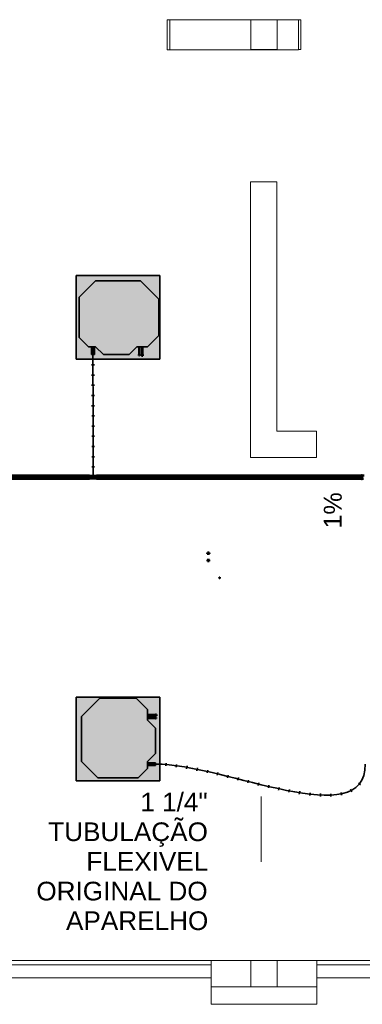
# Model space of a CAD drawing. Header units: millimetres. Extents: x -31934 to 141449, y -11043 to 10357.
# Tile 7 of 13: x 19930 to 23823, y -9743 to 1457. Entities that reach past the tile are written whole.
import ezdxf

# ---------------------------------------------------------------- set-up
doc = ezdxf.new("R2010")
doc.units = ezdxf.units.MM
doc.linetypes.add('Centro', pattern=[30, 12, -6, 6, -6])
doc.linetypes.add('Oculto 1_5', pattern=[2.2, 1.5, -0.7])
for name, color, linetype, lineweight in [('A-DETL', 90, 'Oculto 1_5', 9), ('ESQ', 7, 'Continuous', 9), ('G-ANNO-DIMS', 111, 'Continuous', 9), ('M-EQPM', 50, 'Continuous', 35), ('P-PIPE', 3, 'Continuous', 50), ('P-PIPE-CNTR', 3, 'Centro', 35), ('P-PIPE-IDEN', 2, 'Continuous', 9), ('PAREDES', 7, 'Continuous', 9), ('PEM1-Layout Terreo_dwg', 8, 'Continuous', 9), ('PILAR', 7, 'Continuous', 9)]:
    doc.layers.add(name, color=color, linetype=linetype, lineweight=lineweight)
doc.styles.add('Arial_1', font='arial.ttf', dxfattribs={"height": 204})
doc.styles.add('Arial_3', font='arial.ttf', dxfattribs={"height": 212.5})

# ---------------------------------------------------------------- blocks, each defined once
blk = doc.blocks.new('PEM1-Layout Terreo_dwg-1021386-PAVIMENTO TÉRREO TUBULAÇÃO FRIGORIGENA DRENO')
at = {"layer": 'ESQ'}
for p, q in [((112068, 17832), (115068, 17832)), ((116268, 17832), (119268, 17832)), ((112068, 17782), (115068, 17782)), ((116268, 17782), (119268, 17782))]:
    blk.add_line(p, q, dxfattribs=at)
at = {"layer": 'ESQ', "flags": 128}
for points in [[(114598, 28530), (114568, 28530), (114568, 28191), (114598, 28191)], [(116058, 28532), (116088, 28532), (116088, 28192), (116058, 28192)]]:
    blk.add_lwpolyline(points, dxfattribs=at)
at = {"layer": 'PAREDES'}
for p, q in [((112068, 17632), (115068, 17632)), ((116268, 17632), (119268, 17632))]:
    blk.add_line(p, q, dxfattribs=at)
at = {"layer": 'PAREDES', "flags": 128}
for points in [[(115518, 28532), (114598, 28532), (114598, 28191), (116058, 28191), (116058, 28532), (115818, 28532)], [(115518, 17832), (115068, 17832), (115068, 17532), (115518, 17532)], [(115818, 17532), (116268, 17532), (116268, 17832), (115818, 17832)], [(115068, 17532), (115068, 17332), (116268, 17332), (116268, 17532)]]:
    blk.add_lwpolyline(points, dxfattribs=at)
for points in [[(116058, 28532), (114598, 28532), (114598, 28191), (116058, 28191)], [(115813, 23551), (116263, 23551), (116263, 23851), (115813, 23851), (115813, 26689), (115513, 26689), (115513, 23551)]]:
    blk.add_lwpolyline(points, close=True, dxfattribs=at)
at = {"layer": 'PILAR', "flags": 128}
for points in [[(115818, 28192), (115518, 28192), (115518, 28532), (115818, 28532)], [(115818, 28192), (115818, 28532)], [(115518, 17532), (115818, 17532), (115818, 17832), (115518, 17832)]]:
    blk.add_lwpolyline(points, close=True, dxfattribs=at)
blk = doc.blocks.new('Midea_VRF_Indoor_4-way Cassette_MI-90_100_112_140_Q4_DHN1-D _2nd DC_ - MI2-140Q4DHN1-V6-PAVIMENTO TÉRREO TUBULAÇÃO FRIGORIGENA DRENO')
at = {"layer": 'M-EQPM', "linetype": 'Oculto 1_5', "lineweight": 9}
h = blk.add_hatch(color=256, dxfattribs=at)
h.paths.add_polyline_path([(335, -475), (475, -475), (475, 475), (-475, 475), (-475, -475), (230, -475)])
h.paths.add_polyline_path([(230, -440), (-230, -440), (-415, -255), (-415, 255), (-206, 464), (206, 464), (335, 335), (335, 281), (425, 281), (425, 265), (335, 265), (335, 244), (425, 244), (425, 235), (335, 235), (335, 215), (425, 125), (425, -165), (335, -255), (335, -269), (425, -270), (425, -301), (335, -301), (335, -335)])
h.paths.add_polyline_path([(435, 234), (426, 235), (426, 244), (435, 244), (435, 235)])
h.paths.add_polyline_path([(435, 265), (426, 266), (426, 281), (438, 281), (438, 265)])
for points in [[(230, -440), (335, -335), (335, -255), (425, -165), (425, 125), (335, 215), (335, 335), (206, 464), (-206, 464), (-415, 255), (-415, -255), (-230, -440)], [(425, 265), (425, 281), (335, 281), (335, 265)], [(425, 235), (425, 244), (335, 244), (335, 235)], [(335, -301), (425, -300), (425, -269), (335, -270), (335, -300)]]:
    blk.add_hatch(color=256, dxfattribs=at).paths.add_polyline_path(points)
at = {"layer": 'A-DETL'}
for p, q in [((425, 244), (425, 244)), ((425, 235), (425, 235))]:
    blk.add_line(p, q, dxfattribs=at)
at = {"layer": 'M-EQPM'}
for p, q in [((0, 475), (-475, 475)), ((-475, 475), (-475, -475)), ((-475, -475), (-475, 475)), ((-475, 475), (475, 475)), ((-206, 464), (-415, 255)), ((-415, 255), (-206, 464)), ((206, 464), (-206, 464)), ((-206, 464), (206, 464)), ((475, 475), (0, 475)), ((335, 335), (206, 464)), ((206, 464), (335, 335)), ((475, -475), (475, 475)), ((475, 475), (475, -475)), ((-415, 255), (-415, -255)), ((-415, -255), (-415, 255)), ((335, 215), (335, 335)), ((335, 335), (335, 215)), ((425, 281), (335, 281)), ((335, 265), (425, 265)), ((425, 244), (335, 244)), ((335, 235), (425, 235)), ((425, 265), (425, 281)), ((425, 235), (425, 244)), ((425, 125), (335, 215)), ((335, 215), (425, 125)), ((425, -165), (425, 125)), ((425, 125), (425, -165)), ((335, -255), (425, -165)), ((425, -165), (335, -255)), ((-415, -255), (-230, -440)), ((-230, -440), (-415, -255)), ((230, -440), (335, -335)), ((335, -335), (230, -440)), ((335, -335), (335, -255)), ((335, -255), (335, -335)), ((425, -269), (335, -269)), ((335, -301), (425, -301)), ((425, -301), (425, -269)), ((-230, -440), (230, -440)), ((230, -440), (-230, -440)), ((-475, -475), (475, -475)), ((475, -475), (-475, -475))]:
    blk.add_line(p, q, dxfattribs=at)
blk = doc.blocks.new('Midea_VRF_Indoor_4-way Cassette_MI-90_100_112_140_Q4_DHN1-D _2nd DC_ - MI2-140Q4DHN1-V7-PAVIMENTO TÉRREO TUBULAÇÃO FRIGORIGENA DRENO')
at = {"layer": 'M-EQPM', "linetype": 'Oculto 1_5', "lineweight": 9}
h = blk.add_hatch(color=256, dxfattribs=at)
h.paths.add_polyline_path([(475, 275), (475, 475), (-475, 475), (-475, -475), (475, -475), (475, 275)])
h.paths.add_polyline_path([(438, 267), (438, 265), (426, 266), (426, 281), (438, 281), (438, 268)])
h.paths.add_polyline_path([(435, 239), (435, 234), (426, 235), (426, 244), (435, 244), (435, 241)])
h.paths.add_polyline_path([(425, 281), (425, 265), (335, 265), (335, 244), (425, 244), (425, 235), (335, 235), (335, 215), (425, 125), (425, -165), (335, -255), (335, -269), (425, -270), (425, -301), (335, -301), (335, -335), (230, -440), (-230, -440), (-415, -255), (-415, 255), (-206, 464), (206, 464), (335, 335), (335, 281), (425, 281)])
for points in [[(425, 125), (335, 215), (335, 335), (206, 464), (-206, 464), (-415, 255), (-415, -255), (-230, -440), (230, -440), (335, -335), (335, -255), (425, -165), (425, -109)], [(425, 273), (425, 281), (335, 281), (335, 265), (425, 266), (425, 271)], [(425, 239), (425, 244), (335, 244), (335, 235), (425, 235), (425, 238)], [(425, -270), (425, -269), (335, -270), (335, -301), (425, -300), (425, -271)]]:
    blk.add_hatch(color=256, dxfattribs=at).paths.add_polyline_path(points)
at = {"layer": 'A-DETL'}
for p, q in [((425, 244), (425, 244)), ((425, 235), (425, 235))]:
    blk.add_line(p, q, dxfattribs=at)
at = {"layer": 'M-EQPM'}
for p, q in [((0, 475), (-475, 475)), ((-475, 475), (-475, -475)), ((-475, -475), (-475, 475)), ((-475, 475), (475, 475)), ((-206, 464), (-415, 255)), ((-415, 255), (-206, 464)), ((206, 464), (-206, 464)), ((-206, 464), (206, 464)), ((475, 475), (0, 475)), ((335, 335), (206, 464)), ((206, 464), (335, 335)), ((475, -475), (475, 475)), ((475, 475), (475, -475)), ((-415, 255), (-415, -255)), ((-415, -255), (-415, 255)), ((335, 215), (335, 335)), ((335, 335), (335, 215)), ((425, 281), (335, 281)), ((335, 265), (425, 265)), ((425, 244), (335, 244)), ((335, 235), (425, 235)), ((425, 265), (425, 281)), ((425, 235), (425, 244)), ((425, 125), (335, 215)), ((335, 215), (425, 125)), ((425, -165), (425, 125)), ((425, 125), (425, -165)), ((335, -255), (425, -165)), ((425, -165), (335, -255)), ((-415, -255), (-230, -440)), ((-230, -440), (-415, -255)), ((230, -440), (335, -335)), ((335, -335), (230, -440)), ((335, -335), (335, -255)), ((335, -255), (335, -335)), ((425, -269), (335, -269)), ((335, -301), (425, -301)), ((425, -301), (425, -269)), ((-230, -440), (230, -440)), ((230, -440), (-230, -440)), ((-475, -475), (475, -475)), ((475, -475), (-475, -475))]:
    blk.add_line(p, q, dxfattribs=at)

msp = doc.modelspace()

# ---------------------------------------------------------------- hatches: boundary and pattern name
at = {"layer": 'P-PIPE'}
for color, points in [(4, [(21291, -2363), (21292, -2363), (21291, -2354), (21282, -2354), (21282, -2363), (21290, -2363)]), (4, [(21328, -2366), (21329, -2366), (21328, -2354), (21312, -2354), (21313, -2366), (21327, -2366)]), (130, [(12209, -3746), (20721, -3746), (20721, -3726), (12209, -3727), (12209, -3741)]), (130, [(20529, -3766), (20721, -3766), (20721, -3746), (12209, -3746), (12209, -3766), (20120, -3766)]), (130, [(20740, -3746), (20740, -3730), (20721, -3730), (20721, -3746), (20740, -3746)]), (130, [(20740, -3763), (20740, -3751), (20740, -3746), (20721, -3746), (20721, -3763)]), (4, [(20762, -3763), (20766, -3762), (20770, -3761), (20774, -3758), (20776, -3755), (20778, -3751), (20779, -3746), (20778, -3742), (20776, -3738), (20774, -3735), (20770, -3732), (20766, -3730), (20762, -3730), (20758, -3730), (20754, -3732), (20750, -3735), (20747, -3738), (20746, -3742), (20745, -3746), (20746, -3751), (20747, -3755), (20750, -3758), (20754, -3761), (20758, -3762)]), (130, [(20802, -3746), (20802, -3746), (20802, -3730), (20783, -3730), (20783, -3746)]), (130, [(20802, -3746), (23814, -3746), (23814, -3726), (20802, -3727), (20802, -3741)]), (130, [(23802, -3766), (23814, -3766), (23814, -3746), (20802, -3746), (20802, -3766), (23393, -3766)]), (130, [(23820, -3746), (23820, -3746), (23820, -3725), (23814, -3726), (23814, -3746)]), (130, [(23814, -3768), (23820, -3767), (23820, -3746), (23814, -3746), (23814, -3767)]), (130, [(23834, -3746), (23836, -3737), (23839, -3732), (23843, -3728), (23843, -3728), (23820, -3728), (23820, -3746)]), (4, [(23838, -3765), (23838, -3759), (23836, -3756), (23834, -3751), (23834, -3746), (23820, -3746), (23820, -3765), (23838, -3765)]), (4, [(22067, -4617), (22081, -4617), (22080, -4605), (22064, -4605), (22064, -4617), (22065, -4617)]), (4, [(22067, -4701), (22081, -4701), (22080, -4689), (22064, -4689), (22064, -4701), (22065, -4701)]), (4, [(22203, -4897), (22203, -4887), (22195, -4887), (22195, -4897)]), (4, [(21473, -6461), (21485, -6460), (21485, -6445), (21473, -6446), (21473, -6460)]), (4, [(21473, -6492), (21482, -6491), (21482, -6482), (21473, -6482), (21473, -6491)])]:
    msp.add_hatch(color=color, dxfattribs=at).paths.add_polyline_path(points)
h = msp.add_hatch(color=130, dxfattribs=at)
h.paths.add_polyline_path([(20783, -3746), (20783, -3730), (20767, -3731), (20773, -3734), (20775, -3736), (20777, -3738), (20778, -3744), (20779, -3746)])
h.paths.add_polyline_path([(20740, -3746), (20745, -3746), (20746, -3742), (20750, -3735), (20752, -3733), (20757, -3731), (20756, -3730), (20740, -3731), (20740, -3744)])
h = msp.add_hatch(color=130, dxfattribs=at)
h.paths.add_polyline_path([(20783, -3762), (20783, -3748), (20783, -3746), (20779, -3747), (20778, -3751), (20774, -3757), (20772, -3760), (20767, -3762), (20767, -3762), (20770, -3762)])
h.paths.add_polyline_path([(20757, -3762), (20751, -3758), (20749, -3757), (20747, -3754), (20746, -3748), (20745, -3746), (20740, -3746), (20740, -3762), (20757, -3762)])
h = msp.add_hatch(color=130, dxfattribs=at)
h.paths.add_polyline_path([(20783, -3763), (20802, -3762), (20802, -3755), (20783, -3755), (20783, -3762)])
h.paths.add_polyline_path([(20783, -3755), (20802, -3755), (20802, -3746), (20783, -3746), (20783, -3752)])

# ---------------------------------------------------------------- linework, layer by layer
at = {"layer": 'A-DETL', "color": 120, "linetype": 'Continuous'}
for p, q in [((21282, -2354), (21282, -2354)), ((21282, -2354), (21282, -2354)), ((21282, -2363), (21282, -2363)), ((21282, -2363), (21282, -2363)), ((21292, -2354), (21292, -2354)), ((21292, -2354), (21292, -2354)), ((21292, -2363), (21292, -2363)), ((21292, -2363), (21292, -2363)), ((22081, -4605), (22081, -4605)), ((22081, -4701), (22081, -4701)), ((22195, -4887), (22195, -4887)), ((22195, -4887), (22195, -4887)), ((22195, -4897), (22195, -4897)), ((22195, -4897), (22195, -4897)), ((21473, -6482), (21473, -6482)), ((21473, -6482), (21473, -6482)), ((21473, -6492), (21473, -6492)), ((21473, -6492), (21473, -6492)), ((21482, -6482), (21482, -6482)), ((21482, -6482), (21482, -6482)), ((21482, -6492), (21482, -6492)), ((21482, -6492), (21482, -6492))]:
    msp.add_line(p, q, dxfattribs=at)
for centre, major_axis, start_param, end_param in [((20721, -3746), (0, 16.7), 5.362755, 6.283185), ((20721, -3746), (0, 16.7), 0.261799, 1.570796), ((20721, -3746), (0, 16.7), 1.570796, 2.879793), ((20721, -3746), (0, 16.7), 3.141593, 4.062023), ((20802, -3746), (0, 20), 0.523599, 1.570796), ((20802, -3746), (0, 16.7), 5.362755, 5.497787), ((20802, -3746), (0, 20), 1.570796, 2.617994), ((20802, -3746), (0, 16.7), 3.926991, 4.062023), ((23814, -3746), (0, 21.3), 0.261799, 1.570796), ((23814, -3746), (0, 20), 5.866143, 6.283185), ((23814, -3746), (0, 21.3), 1.570796, 2.879793), ((23814, -3746), (0, 20), 3.141593, 3.558635)]:
    msp.add_ellipse(centre, major_axis=major_axis, ratio=0.01, start_param=start_param, end_param=end_param, dxfattribs=at)
at = {"layer": 'P-PIPE', "color": 4}
for p, q in [((21282, -2353), (21282, -2354)), ((21282, -2354), (21282, -2363)), ((21282, -2354), (21292, -2354)), ((21282, -2354), (21282, -2354)), ((21282, -2363), (21282, -2363)), ((21282, -2363), (21292, -2363)), ((21291, -2354), (21291, -2353)), ((21292, -2363), (21292, -2354)), ((21292, -2354), (21292, -2354)), ((21292, -2363), (21292, -2363)), ((21312, -2354), (21312, -2366)), ((21312, -2354), (21329, -2354)), ((21312, -2354), (21312, -2354)), ((21312, -2366), (21312, -2366)), ((21312, -2366), (21329, -2366)), ((21313, -2353), (21313, -2354)), ((21328, -2354), (21328, -2353)), ((21329, -2366), (21329, -2354)), ((21329, -2354), (21329, -2354)), ((21329, -2366), (21329, -2366)), ((20721, -3726), (12209, -3726)), ((12209, -3766), (20721, -3766)), ((20740, -3730), (20721, -3730)), ((20721, -3763), (20740, -3763)), ((20757, -3730), (20740, -3730)), ((20740, -3762), (20757, -3762)), ((20762, -3730), (20762, -3730)), ((20762, -3763), (20762, -3763)), ((20783, -3730), (20766, -3730)), ((20767, -3762), (20783, -3762)), ((20802, -3730), (20783, -3730)), ((20783, -3763), (20802, -3763)), ((23814, -3726), (20802, -3726)), ((20802, -3766), (23814, -3766)), ((23820, -3725), (23814, -3725)), ((23814, -3768), (23820, -3768)), ((23844, -3728), (23820, -3728)), ((23820, -3765), (23838, -3765)), ((22060, -4617), (22060, -4618)), ((22064, -4617), (22060, -4617)), ((22085, -4617), (22060, -4617)), ((22060, -4618), (22085, -4618)), ((22060, -4618), (22085, -4618)), ((22060, -4688), (22060, -4689)), ((22085, -4688), (22060, -4688)), ((22085, -4688), (22060, -4688)), ((22060, -4689), (22064, -4689)), ((22060, -4689), (22085, -4689)), ((22064, -4605), (22064, -4617)), ((22081, -4605), (22064, -4605)), ((22064, -4617), (22081, -4617)), ((22064, -4689), (22064, -4701)), ((22081, -4689), (22064, -4689)), ((22064, -4701), (22081, -4701)), ((22081, -4617), (22081, -4605)), ((22085, -4617), (22081, -4617)), ((22081, -4701), (22081, -4689)), ((22081, -4689), (22085, -4689)), ((22085, -4618), (22085, -4617)), ((22085, -4689), (22085, -4688)), ((22203, -4887), (22195, -4887)), ((22195, -4887), (22195, -4897)), ((22195, -4887), (22195, -4887)), ((22195, -4897), (22203, -4897)), ((22195, -4897), (22195, -4897)), ((22204, -4886), (22203, -4886)), ((22203, -4898), (22203, -4886)), ((22203, -4886), (22203, -4886)), ((22203, -4887), (22203, -4897)), ((22203, -4887), (22203, -4887)), ((22203, -4897), (22203, -4897)), ((22203, -4898), (22203, -4897)), ((22203, -4898), (22204, -4898)), ((22204, -4898), (22204, -4886)), ((22204, -4898), (22204, -4886)), ((21473, -6445), (21472, -6445)), ((21472, -6461), (21473, -6461)), ((21473, -6482), (21472, -6482)), ((21472, -6491), (21473, -6491)), ((21485, -6445), (21473, -6445)), ((21473, -6461), (21473, -6445)), ((21473, -6445), (21473, -6445)), ((21473, -6461), (21485, -6461)), ((21473, -6461), (21473, -6461)), ((21482, -6482), (21473, -6482)), ((21473, -6492), (21473, -6482)), ((21473, -6482), (21473, -6482)), ((21473, -6492), (21482, -6492)), ((21473, -6492), (21473, -6492)), ((21482, -6482), (21482, -6482)), ((21482, -6492), (21482, -6482)), ((21482, -6492), (21482, -6492)), ((21485, -6445), (21485, -6445)), ((21485, -6461), (21485, -6445)), ((21485, -6461), (21485, -6461))]:
    msp.add_line(p, q, dxfattribs=at)
at = {"layer": 'P-PIPE', "color": 130, "lineweight": 35}
for p, q in [((20778, -2469), (20746, -2469)), ((20779, -2585), (20747, -2585)), ((20779, -2701), (20747, -2701)), ((20779, -2817), (20747, -2818)), ((20779, -2934), (20747, -2934)), ((20780, -3050), (20748, -3050)), ((20780, -3166), (20748, -3166)), ((20780, -3282), (20748, -3282)), ((20780, -3398), (20748, -3398)), ((20780, -3514), (20748, -3514)), ((20780, -3630), (20748, -3630)), ((20762, -3762), (20762, -3730)), ((21593, -7000), (21590, -7032)), ((21713, -7014), (21708, -7045)), ((21831, -7032), (21826, -7064)), ((21949, -7055), (21942, -7086)), ((22066, -7080), (22059, -7111)), ((22183, -7107), (22175, -7138)), ((22299, -7135), (22291, -7166)), ((22415, -7164), (22407, -7195)), ((22531, -7193), (22523, -7224)), ((22646, -7222), (22639, -7253)), ((22762, -7249), (22755, -7281)), ((22879, -7276), (22872, -7307)), ((23778, -7226), (23803, -7246)), ((22995, -7300), (22989, -7331)), ((23112, -7320), (23107, -7352)), ((23230, -7337), (23226, -7369)), ((23348, -7347), (23346, -7379)), ((23466, -7348), (23467, -7380)), ((23582, -7334), (23588, -7365)), ((23690, -7296), (23705, -7325))]:
    msp.add_line(p, q, dxfattribs=at)
at = {"layer": 'P-PIPE', "color": 4}
for centre, major_axis, ratio, start_param, end_param in [((20721, -3746), (0, 20), 0.01, 4.712389, 6.283185), ((20721, -3746), (0, 20), 0.01, 3.141593, 4.712389), ((20740, -3746), (0, 16.7), 0.01, 4.712389, 6.283185), ((20740, -3746), (0, 16.7), 0.01, 3.141593, 4.712389), ((20762, -3746), (0, 16.7), 0.99995, 4.712389, 7.853982), ((20762, -3746), (0, 16.7), 0.99995, 0.261799, 1.570796), ((20762, -3746), (0, 16.7), 0.99995, 1.570796, 4.712389), ((20762, -3746), (0, 16.7), 0.99995, 1.570796, 2.879793), ((20783, -3746), (0, 16.7), 0.01, 4.712389, 6.283185), ((20783, -3746), (0, 16.7), 0.01, 3.141593, 4.712389), ((20802, -3746), (0, 20), 0.01, 4.712389, 6.283185), ((20802, -3746), (0, 20), 0.01, 0.261799, 0.523599), ((20802, -3746), (0, 16.7), 0.01, 5.497787, 6.283185), ((20802, -3746), (0, 20), 0.01, 3.141593, 4.712389), ((20802, -3746), (0, 16.7), 0.01, 3.141593, 3.926991), ((20802, -3746), (0, 20), 0.01, 2.617994, 2.879793), ((23814, -3746), (0, 21.3), 0.01, 4.712389, 6.283185), ((23814, -3746), (0, 21.3), 0.01, 3.141593, 4.712389), ((23820, -3746), (0, 21.3), 0.01, 4.712389, 6.283185), ((23820, -3746), (0, 21.3), 0.01, 3.141593, 4.712389)]:
    msp.add_ellipse(centre, major_axis=major_axis, ratio=ratio, start_param=start_param, end_param=end_param, dxfattribs=at)
at = {"layer": 'P-PIPE-CNTR', "color": 130, "linetype": 'Continuous'}
for p, q in [((21287, -2353), (21287, -2363)), ((21321, -2353), (21321, -2366)), ((12209, -3746), (20721, -3746)), ((20802, -3746), (20721, -3746)), ((20762, -3746), (20762, -3746)), ((20802, -3746), (23814, -3746)), ((23834, -3746), (23814, -3746)), ((22072, -4618), (22072, -4605)), ((22072, -4688), (22072, -4701)), ((22195, -4892), (22204, -4892)), ((21472, -6453), (21485, -6453)), ((21472, -6487), (21482, -6487))]:
    msp.add_line(p, q, dxfattribs=at)
for points in [[(20762, -2353), (20762, -2818), (20767, -3746), (20762, -3746)], [(21472, -7011), (22268, -7011), (23857, -7807), (23857, -7011)]]:
    msp.add_open_spline(points, degree=3, dxfattribs=at)
at = {"layer": 'P-PIPE-IDEN'}
msp.add_line((22673, -7380), (22673, -8122), dxfattribs=at)

# ---------------------------------------------------------------- block references
at = {"layer": 'A-DETL', "rotation": 269.9999999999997}
msp.add_blockref('Midea_VRF_Indoor_4-way Cassette_MI-90_100_112_140_Q4_DHN1-D _2nd DC_ - MI2-140Q4DHN1-V7-PAVIMENTO TÉRREO TUBULAÇÃO FRIGORIGENA DRENO', (21047, -1928), dxfattribs=at)
at = {"layer": 'A-DETL'}
msp.add_blockref('Midea_VRF_Indoor_4-way Cassette_MI-90_100_112_140_Q4_DHN1-D _2nd DC_ - MI2-140Q4DHN1-V6-PAVIMENTO TÉRREO TUBULAÇÃO FRIGORIGENA DRENO', (21047, -6726), dxfattribs=at)
at = {"layer": 'PEM1-Layout Terreo_dwg', "color": 7}
msp.add_blockref('PEM1-Layout Terreo_dwg-1021386-PAVIMENTO TÉRREO TUBULAÇÃO FRIGORIGENA DRENO', (-92962, -27075), dxfattribs=at)

# ---------------------------------------------------------------- next in the draw order: texts
at = {"layer": 'G-ANNO-DIMS', "insert": (23385, -4331), "char_height": 204, "width": 492.02, "attachment_point": 1, "rotation": 90, "line_spacing_factor": 0.941778, "style": 'Arial_1', "bg_fill": 3, "box_fill_scale": 1.25, "bg_fill_color": 256, "bg_fill_true_color": 13158600, "bg_fill_transparency": 0}
msp.add_mtext('1%', dxfattribs=at)
at = {"layer": 'P-PIPE-IDEN', "char_height": 212.5, "attachment_point": 1, "style": 'Arial_3', "bg_fill": 3, "box_fill_scale": 1.25, "bg_fill_color": 256, "bg_fill_true_color": 13158600, "bg_fill_transparency": 0}
for s, insert, width in [('1 1/4"', (21300, -7337), 926.75), ('ORIGINAL DO', (20119, -8349), 2357.76), ('APARELHO', (20456, -8686), 1948.9)]:
    msp.add_mtext(s, dxfattribs=dict(at, insert=insert, width=width))

# ---------------------------------------------------------------- next in the draw order: texts
at = {"layer": 'P-PIPE-IDEN', "insert": (20254, -7674), "char_height": 212.5, "width": 2194.22, "attachment_point": 1, "style": 'Arial_3', "bg_fill": 3, "box_fill_scale": 1.25, "bg_fill_color": 256, "bg_fill_true_color": 13158600, "bg_fill_transparency": 0}
msp.add_mtext('TUBULAÇÃO', dxfattribs=at)

# ---------------------------------------------------------------- next in the draw order: texts
at = {"layer": 'P-PIPE-IDEN', "insert": (20687, -8011), "char_height": 212.5, "width": 1669.51, "attachment_point": 1, "style": 'Arial_3', "bg_fill": 3, "box_fill_scale": 1.25, "bg_fill_color": 256, "bg_fill_true_color": 13158600, "bg_fill_transparency": 0}
msp.add_mtext('FLEXIVEL', dxfattribs=at)

doc.saveas('drawing.dxf')
